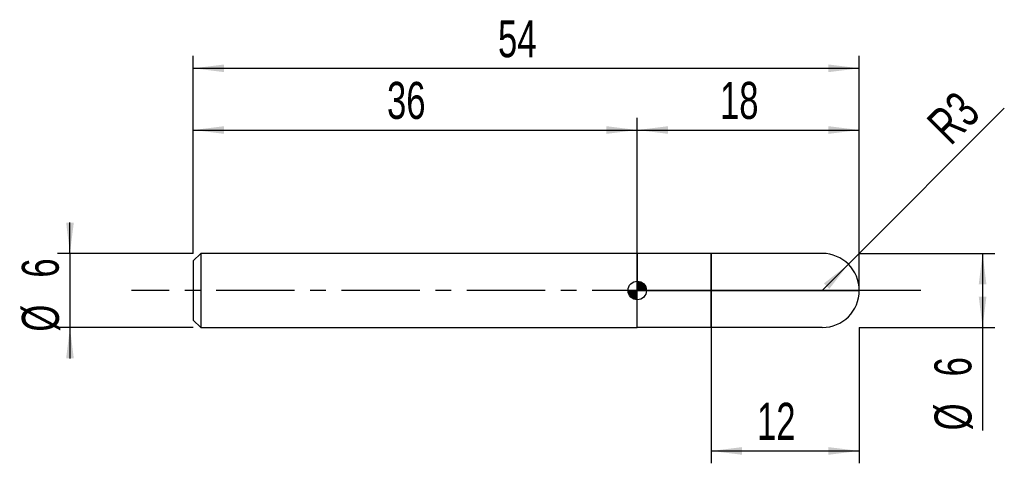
# Model space of a CAD drawing. Extents: x -14.1 to 65.8, y -14 to 21.9.
import ezdxf
from ezdxf.enums import TextEntityAlignment as Align

# ---------------------------------------------------------------- set-up
doc = ezdxf.new("R2010")
doc.units = 0
doc.linetypes.add('CENTER', pattern=[10.16, 6.35, -1.27, 1.27, -1.27])
doc.layers.get('0').update_dxf_attribs({"linetype": 'CONTINUOUS'})
for name, color, linetype in [('1', 4, 'CONTINUOUS'), ('2', 7, 'CONTINUOUS'), ('4', 2, 'CENTER'), ('CUT', 1, 'CONTINUOUS'), ('NOCUT', 7, 'CONTINUOUS'), ('SK1', 4, 'CONTINUOUS'), ('SK2', 7, 'CONTINUOUS'), ('SK4', 2, 'CENTER')]:
    doc.layers.add(name, color=color, linetype=linetype)
doc.dimstyles.new('SLDDIMSTYLE0', dxfattribs={"dimtxt": 3, "dimasz": 2.5, "dimexe": 0, "dimexo": 0.0625, "dimgap": 0.75, "dimtad": 1, "dimrnd": 1e-09, "dimzin": 12, "dimsah": 1, "dimcen": 0.09, "dimazin": 3, "dimtfac": 1, "dimtofl": 0, "dimtmove": 0, "dimatfit": 3})
doc.dimstyles.new('SLDDIMSTYLE1', dxfattribs={"dimtxt": 3, "dimasz": 2.5, "dimexe": 0, "dimexo": 0.0625, "dimgap": 0.75, "dimtad": 1, "dimrnd": 1e-09, "dimzin": 12, "dimsah": 1, "dimcen": 0, "dimazin": 3, "dimtfac": 1, "dimtofl": 0, "dimtmove": 0, "dimatfit": 3})
doc.dimstyles.new('SLDDIMSTYLE2', dxfattribs={"dimtxt": 3, "dimasz": 2.5, "dimexe": 0, "dimexo": 0.0625, "dimgap": 0.75, "dimtad": 1, "dimrnd": 1e-09, "dimzin": 12, "dimsah": 1, "dimcen": 0.09, "dimazin": 3, "dimtfac": 1, "dimtmove": 0, "dimatfit": 3})

# ---------------------------------------------------------------- blocks, each defined once
blk = doc.blocks.new('_D')
at = {"layer": '2'}
for p, q in [((42, -3), (42, -14)), ((54, -3), (54, -14)), ((42, -13), (54, -13))]:
    blk.add_line(p, q, dxfattribs=at)
for points in [[(42, -13), (44.5, -13.31), (44.5, -12.69)], [(54, -13), (51.5, -12.69), (51.5, -13.31)]]:
    blk.add_solid(points, dxfattribs=at)
at = {"layer": '2', "width": 0.7}
blk.add_text('12', height=3, dxfattribs=at).set_placement((45.708, -13), align=Align.BOTTOM_LEFT)
blk = doc.blocks.new('_D_1')
at = {"layer": '2'}
for p, q in [((54, 3), (65, 3)), ((64, 3), (64, -3)), ((54, -3), (65, -3)), ((64, -3), (64, -11.333))]:
    blk.add_line(p, q, dxfattribs=at)
for points in [[(64, 3), (63.69, 0.5), (64.31, 0.5)], [(64, -3), (64.31, -0.5), (63.69, -0.5)]]:
    blk.add_solid(points, dxfattribs=at)
at = {"layer": '2', "width": 0.7}
for s, p in [('6', (63.992, -6.959)), ('%%c', (64, -11.333))]:
    blk.add_text(s, height=3, rotation=90, dxfattribs=at).set_placement(p, align=Align.BOTTOM_LEFT)
blk = doc.blocks.new('_D_2')
at = {"layer": '2'}
for q in [(65.761, 14.761), (51, 0)]:
    blk.add_line((53.121, 2.121), q, dxfattribs=at)
blk.add_solid([(53.121, 2.121), (51.134, 0.573), (51.573, 0.134)], dxfattribs=at)
at = {"layer": '2', "width": 0.7}
blk.add_text('R3', height=3, rotation=45, dxfattribs=at).set_placement((62.05, 11.025), align=Align.BOTTOM_LEFT)
blk = doc.blocks.new('_D_3')
at = {"layer": 'SK2'}
for p, q in [((0, 3), (0, 19)), ((54, 3), (54, 19)), ((0, 18), (54, 18))]:
    blk.add_line(p, q, dxfattribs=at)
for points in [[(0, 18), (2.5, 17.69), (2.5, 18.31)], [(54, 18), (51.5, 18.31), (51.5, 17.69)]]:
    blk.add_solid(points, dxfattribs=at)
at = {"layer": 'SK2', "width": 0.7}
blk.add_text('54', height=3, dxfattribs=at).set_placement((24.708, 18), align=Align.BOTTOM_LEFT)
blk = doc.blocks.new('_D_4')
at = {"layer": 'SK2'}
for p, q in [((0, 3), (0, 14)), ((36, 3), (36, 14)), ((0, 13), (36, 13))]:
    blk.add_line(p, q, dxfattribs=at)
for points in [[(0, 13), (2.5, 12.69), (2.5, 13.31)], [(36, 13), (33.5, 13.31), (33.5, 12.69)]]:
    blk.add_solid(points, dxfattribs=at)
at = {"layer": 'SK2', "width": 0.7}
blk.add_text('36', height=3, dxfattribs=at).set_placement((15.708, 13), align=Align.BOTTOM_LEFT)
blk = doc.blocks.new('_D_5')
at = {"layer": 'SK2'}
for p, q in [((36, 0), (36, 14)), ((54, 0), (54, 14)), ((36, 13), (54, 13))]:
    blk.add_line(p, q, dxfattribs=at)
for points in [[(36, 13), (38.5, 12.69), (38.5, 13.31)], [(54, 13), (51.5, 13.31), (51.5, 12.69)]]:
    blk.add_solid(points, dxfattribs=at)
at = {"layer": 'SK2', "width": 0.7}
blk.add_text('18', height=3, dxfattribs=at).set_placement((42.708, 13), align=Align.BOTTOM_LEFT)
blk = doc.blocks.new('_D_6')
at = {"layer": 'SK2'}
for p, q in [((-10, 3), (-10, 5.5)), ((0, 3), (-11, 3)), ((-10, 3), (-10, -3)), ((0, -3), (-11, -3)), ((-10, -3), (-10, -5.5))]:
    blk.add_line(p, q, dxfattribs=at)
for points in [[(-10, 3), (-9.69, 5.5), (-10.31, 5.5)], [(-10, -3), (-10.31, -5.5), (-9.69, -5.5)]]:
    blk.add_solid(points, dxfattribs=at)
at = {"layer": 'SK2', "width": 0.7}
for s, p in [('6', (-10.008, 1.041)), ('%%c', (-10, -3.333))]:
    blk.add_text(s, height=3, rotation=90, dxfattribs=at).set_placement(p, align=Align.BOTTOM_LEFT)
blk = doc.blocks.new('*U9')
at = {"color": 0, "linetype": 'CONTINUOUS'}
for points in [[(0, 0), (0, 0.75), (0.146, 0)], [(0.146, 0), (0, 0.75), (0.146, 0.736)], [(0.146, 0), (0.146, 0.736), (0.287, 0)], [(0.287, 0), (0.146, 0.736), (0.287, 0.693)], [(0.287, 0), (0.287, 0.693), (0.417, 0)], [(0.417, 0), (0.287, 0.693), (0.417, 0.624)], [(0.417, 0), (0.417, 0.624), (0.53, 0)], [(0.53, 0), (0.417, 0.624), (0.53, 0.53)], [(0.53, 0), (0.53, 0.53), (0.624, 0)], [(0.624, 0), (0.53, 0.53), (0.624, 0.417)], [(0.624, 0), (0.624, 0.417), (0.693, 0)], [(0.693, 0), (0.624, 0.417), (0.693, 0.287)], [(0.693, 0), (0.693, 0.287), (0.736, 0)], [(0.736, 0), (0.693, 0.287), (0.736, 0.146)], [(0.736, 0), (0.736, 0.146), (0.75, 0)]]:
    blk.add_solid(points, dxfattribs=at)
blk = doc.blocks.new('*U10')
at = {"color": 0, "linetype": 'CONTINUOUS'}
for points in [[(-0.739, -0.13), (-0.75, 0), (-0.739, 0)], [(-0.739, -0.13), (-0.739, 0), (-0.705, -0.257)], [(-0.705, -0.257), (-0.739, 0), (-0.705, 0)], [(-0.705, -0.257), (-0.705, 0), (-0.65, -0.375)], [(-0.65, -0.375), (-0.705, 0), (-0.65, 0)], [(-0.65, -0.375), (-0.65, 0), (-0.575, -0.482)], [(-0.575, -0.482), (-0.65, 0), (-0.575, 0)], [(-0.575, -0.482), (-0.575, 0), (-0.482, -0.575)], [(-0.482, -0.575), (-0.575, 0), (-0.482, 0)], [(-0.482, -0.575), (-0.482, 0), (-0.375, -0.65)], [(-0.375, -0.65), (-0.482, 0), (-0.375, 0)], [(-0.375, -0.65), (-0.375, 0), (-0.257, -0.705)], [(-0.257, -0.705), (-0.375, 0), (-0.257, 0)], [(-0.257, -0.705), (-0.257, 0), (-0.13, -0.739)], [(-0.13, -0.739), (-0.257, 0), (-0.13, 0)], [(-0.13, -0.739), (-0.13, 0), (0, -0.75)], [(0, -0.75), (-0.13, 0), (0, 0)]]:
    blk.add_solid(points, dxfattribs=at)
blk = doc.blocks.new('SW_DOWELSYMBOL_0')
at = {"layer": 'SK1', "color": 0}
blk.add_circle((0, 0), 0.75, dxfattribs=at)
at = {"color": 0, "linetype": 'CONTINUOUS'}
for name in ['*U10', '*U9']:
    blk.add_blockref(name, (0, 0), dxfattribs=at)

msp = doc.modelspace()

# ---------------------------------------------------------------- linework, layer by layer
at = {"layer": '1'}
for p, q in [((42, 3), (36, 3)), ((36, 3), (36, 0)), ((51, 3), (42, 3)), ((42, 3), (42, 0)), ((42, 0), (42, 3)), ((36, -3), (36, 0)), ((42, -3), (42, 0)), ((42, 0), (42, -3)), ((42, -3), (36, -3)), ((51, -3), (42, -3))]:
    msp.add_line(p, q, dxfattribs=at)
for start, end in [(0, 90), (270, 0)]:
    msp.add_arc((51, 0), 3, start, end, dxfattribs=at)
at = {"layer": '4'}
msp.add_line((54, 0), (36, 0), dxfattribs=at)
at = {"layer": 'CUT'}
for p, q in [((51, 3), (42, 3)), ((42, 3), (42, 0)), ((42, 0), (54, 0))]:
    msp.add_line(p, q, dxfattribs=at)
msp.add_arc((51, 0), 3, 0, 90, dxfattribs=at)
at = {"layer": 'NOCUT'}
for p, q in [((42, 3), (36, 3)), ((36, 3), (36, 0)), ((42, 0), (42, 3)), ((36, 0), (42, 0))]:
    msp.add_line(p, q, dxfattribs=at)
at = {"layer": 'SK1'}
for p, q in [((0.6, 3), (0, 2.4)), ((0, 2.4), (0, 0)), ((36, 3), (0.6, 3)), ((0.6, 3), (0.6, -3)), ((0, 0), (0, -2.4)), ((0, -2.4), (0.6, -3)), ((0.6, -3), (36, -3))]:
    msp.add_line(p, q, dxfattribs=at)
msp.add_circle((36, 0), 0.75, dxfattribs=at)
at = {"layer": 'SK4'}
msp.add_line((59, 0), (-5, 0), dxfattribs=at)

# ---------------------------------------------------------------- block references
at = {"layer": 'SK1'}
msp.add_blockref('SW_DOWELSYMBOL_0', (36, 0), dxfattribs=at)

# ---------------------------------------------------------------- texts
at = {"layer": 'SK2', "width": 0.7}
msp.add_text('AP1', height=0.05, dxfattribs=at).set_placement((36, -0.018), align=Align.BOTTOM_LEFT)

# ---------------------------------------------------------------- dimensions: what is measured, and where the dimension line sits
at = {"layer": '2'}
dim = msp.add_radius_dim(center=(51, 0), mpoint=(53.121, 2.121), dimstyle='SLDDIMSTYLE1', dxfattribs=at)
dim.commit()
dim.dimension.update_dxf_attribs({"geometry": '_D_2', "text_midpoint": (64, 13), "dimtype": 164})
dim = msp.add_linear_dim(base=(64, -3), p1=(54, 3), p2=(54, -3), angle=90, text='%%c<>', dimstyle='SLDDIMSTYLE0', dxfattribs=at)
dim.commit()
dim.dimension.update_dxf_attribs({"geometry": '_D_1', "text_midpoint": (64, -8), "dimtype": 160})
dim = msp.add_linear_dim(base=(54, -13), p1=(42, -3), p2=(54, -3), dimstyle='SLDDIMSTYLE0', dxfattribs=at)
dim.commit()
dim.dimension.update_dxf_attribs({"geometry": '_D', "text_midpoint": (48, -13), "dimtype": 160})
at = {"layer": 'SK2'}
for base, p1, p2, picture, middle in [((54, 18), (0, 3), (54, 3), '_D_3', (27, 18)), ((36, 13), (0, 3), (36, 3), '_D_4', (18, 13)), ((54, 13), (36, 0), (54, 0), '_D_5', (45, 13))]:
    dim = msp.add_linear_dim(base=base, p1=p1, p2=p2, dimstyle='SLDDIMSTYLE0', dxfattribs=at)
    dim.commit()
    dim.dimension.update_dxf_attribs({"geometry": picture, "text_midpoint": middle, "dimtype": 160})
dim = msp.add_linear_dim(base=(-10, -3), p1=(0, 3), p2=(0, -3), angle=90, text='%%c<>', dimstyle='SLDDIMSTYLE2', dxfattribs=at)
dim.commit()
dim.dimension.update_dxf_attribs({"geometry": '_D_6', "text_midpoint": (-10, 0), "dimtype": 160})

doc.saveas('drawing.dxf')
